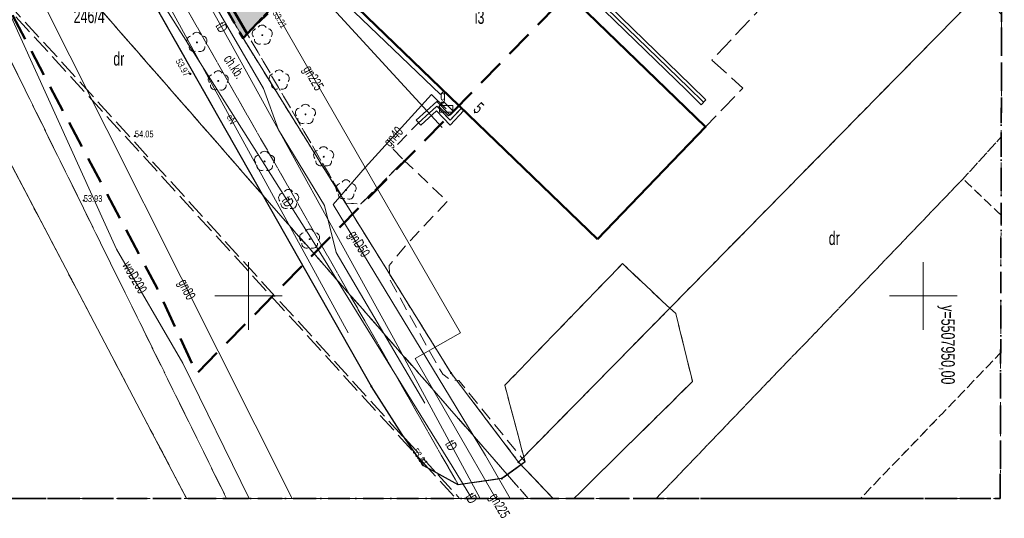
# Model space of a CAD drawing. Header units: metres. Extents: x 5507784 to 5508297, y 5948658 to 5948992.
# Tile 48 of 98: x 5508077 to 5508150, y 5948884 to 5948920. Entities that reach past the tile are written whole.
import ezdxf
from ezdxf.enums import TextEntityAlignment as Align

# ---------------------------------------------------------------- set-up
doc = ezdxf.new("R2010")
doc.units = ezdxf.units.M
for name, pattern in [('2', [0.9, 0.6, -0.3]), ('L_0_02', [0]), ('L_0_03', [1, 0.5, -0.5]), ('L_0_04', [1.5, 1, -0.5]), ('L_0_06', [2, 1.5, -0.5]), ('L_0_0C', [3, 2, -1]), ('L_0_4E', [2.5, 1.5, -1]), ('L_0_B1', [2.5, 1.5, -0.5, 0, -0.5])]:
    doc.linetypes.add(name, pattern=pattern)
doc.layers.get('0').update_dxf_attribs({"linetype": 'CONTINUOUS', "lineweight": 18})
for name, color, linetype, lineweight in [('1_granice_dzialek', 1, 'CONTINUOUS', 5), ('1_mala_arch', 5, 'CONTINUOUS', 5), ('1_nawierzchnie', 253, 'CONTINUOUS', 5), ('312-budynek ewidencyjny', 7, 'CONTINUOUS', 18), ('EGB_AdresNieruchomosci', 7, 'CONTINUOUS', 18), ('EGB_Budynek', 7, 'CONTINUOUS', 50), ('EGB_DzialkaEwidencyjna', 7, 'L_0_02', 18), ('EGB_JednostkaEwidencyjna', 7, 'CONTINUOUS', 18), ('EGB_KonturUzytkuGruntowego', 96, 'L_0_03', 18), ('EGB_ObrebEwidencyjny', 7, 'CONTINUOUS', 18), ('EGB_PunktGraniczny', 7, 'CONTINUOUS', 18), ('GES_PrzewodElektroenergetyczny', 1, 'CONTINUOUS', 18), ('GES_PrzewodGazowy', 52, 'CONTINUOUS', 18), ('GES_PrzewodTelekomunikacyjny', 30, 'CONTINUOUS', 18), ('GES_PrzewodWodociagowy', 5, 'CONTINUOUS', 18), ('GES_Rzedna', 7, 'CONTINUOUS', 18), ('GES_UrzadzeniaSiecGazowa_P', 7, 'CONTINUOUS', 18), ('OT_Budowle', 7, 'CONTINUOUS', 18), ('OT_Komunikacja', 7, 'CONTINUOUS', 18), ('OT_Rzedna', 7, 'CONTINUOUS', 18), ('OT_ZagospodarowanieTerenu', 7, 'CONTINUOUS', 18), ('OT_ZagospodarowanieTerenu_P', 7, 'CONTINUOUS', 18), ('OTDN', 7, 'CONTINUOUS', 13), ('OTKC', 7, 'CONTINUOUS', 13), ('OTKJ', 7, 'CONTINUOUS', 13), ('OTKK', 7, 'CONTINUOUS', 13), ('OTKU', 7, 'CONTINUOUS', 13), ('OTRS', 7, 'CONTINUOUS', 13), ('OTZL', 7, 'CONTINUOUS', 13), ('OTZT', 7, 'CONTINUOUS', 18), ('SUEP', 7, 'CONTINUOUS', 13), ('SUGP', 7, 'CONTINUOUS', 18), ('SUGS', 7, 'CONTINUOUS', 18), ('SUTP', 7, 'CONTINUOUS', 13), ('SUWP', 7, 'CONTINUOUS', 13), ('Zakres', 5, 'L_0_0C', 50)]:
    doc.layers.add(name, color=color, linetype=linetype, lineweight=lineweight)
doc.styles.get("Standard").update_dxf_attribs({"font": 'arial.ttf'})
doc.linetypes.add('L_0_29_SHX', pattern='A,0,-0.25,-0.5,-0.5,-0.5,-0.5,-0.5,-0.5,-0.5,-0.5,[2,Nowogard 244.shx,S=0.05,R=0,X=0,Y=0],-0.5,[3,Nowogard 244.shx,S=0.05,R=0,X=0,Y=0],-0.25', length=5)

# ---------------------------------------------------------------- blocks, each defined once
blk = doc.blocks.new('L_0_02_2')
at = {"color": 0}
blk.add_point((0, 0), dxfattribs=at)
blk = doc.blocks.new('L_0_02_1')
at = {"color": 0}
blk.add_point((0, 0), dxfattribs=at)
blk = doc.blocks.new('L_0_29_1')
at = {"color": 0, "linetype": 'Continuous', "lineweight": 13, "flags": 128}
blk.add_lwpolyline([(0, -0.5), (0, 0.5)], dxfattribs=at)
blk = doc.blocks.new('L_0_29_2')
at = {"color": 0, "linetype": 'Continuous', "lineweight": 13, "flags": 128}
blk.add_lwpolyline([(0, 0.5), (0, -0.5)], dxfattribs=at)
blk = doc.blocks.new('EGB_ADRES')
at = {"linetype": 'Continuous', "lineweight": 13}
blk.add_hatch(color=0, dxfattribs=at).paths.add_polyline_path([(0, -0.09, 1), (0, 0.09, 1)])
at = {"color": 0, "linetype": 'Continuous', "lineweight": 13}
blk.add_circle((0, 0), 0.0906, dxfattribs=at)
blk = doc.blocks.new('EGPG_N')
at = {"linetype": 'Continuous', "lineweight": 13}
blk.add_hatch(color=0, dxfattribs=at).paths.add_polyline_path([(0, -0.1, 1), (0, 0.1, 1)])
at = {"color": 0, "linetype": 'Continuous', "lineweight": 13}
blk.add_circle((0, 0), 0.1, dxfattribs=at)
blk = doc.blocks.new('SUGS')
at = {"color": 0, "linetype": 'Continuous', "lineweight": 18, "flags": 128}
blk.add_lwpolyline([(1, 0.5), (1, -0.5), (-1, -0.5), (-1, 0.5)], close=True, dxfattribs=at)
blk = doc.blocks.new('OTRS')
at = {"linetype": 'Continuous', "lineweight": 13}
blk.add_hatch(color=0, dxfattribs=at).paths.add_polyline_path([(0, -0.09, 1), (0, 0.09, 1)])
at = {"color": 0, "linetype": 'Continuous', "lineweight": 13}
blk.add_circle((0, 0), 0.0906, dxfattribs=at)
blk = doc.blocks.new('OTZL')
at = {"linetype": 'Continuous', "lineweight": 18}
blk.add_hatch(color=0, dxfattribs=at).paths.add_polyline_path([(0, -0.07, 1), (0, 0.07, 1)])
at = {"color": 0, "linetype": 'Continuous', "lineweight": 18}
blk.add_circle((0, 0), 0.0721, dxfattribs=at)
for centre, radius, start, end in [((-0.02, 0.82), 0.68, 29.5388, 149.6209), ((-0.8, 0.24), 0.7, 101.6336, 222.6141), ((0.78, 0.24), 0.7, 318.5035, 78.3664), ((-0.46, -0.64), 0.7, 175.1009, 291.5014), ((0.46, -0.66), 0.7, 249.444, 4.8991)]:
    blk.add_arc(centre, radius, start, end, dxfattribs=at)

msp = doc.modelspace()

# ---------------------------------------------------------------- hatches: boundary and pattern name
at = {"layer": '1_nawierzchnie', "linetype": 'Continuous', "ltscale": 0.5, "true_color": 0x636466}
h = msp.add_hatch(dxfattribs=at)
h.set_pattern_fill('DOTS', color=251, angle=45)
h.set_pattern_definition([(45, (193.67899, 0), (-0.0220970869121, 0.06629126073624), [0, -0.0625])])
h.paths.add_polyline_path([(5508096.789, 5948967.65), (5508115.779, 5948948.91), (5508118.809, 5948949.798), (5508119.803, 5948948.877), (5508117.559, 5948948.02), (5508115.299, 5948947.38), (5508113.809, 5948948.78), (5508102.95, 5948959.643), (5508097.099, 5948965.52), (5508095.389, 5948965.76), (5508093.369, 5948966.3), (5508079.539, 5948951.092), (5508078.519, 5948949.97), (5508078.179, 5948947.7), (5508078.489, 5948945.49), (5508079.129, 5948944.94), (5508083.822, 5948936.413), (5508093.579, 5948919.427), (5508093.269, 5948919.1), (5508076.419, 5948948.94), (5508093.586, 5948968.211), (5508093.879, 5948968.3), (5508095.359, 5948968.21)])
at = {"layer": '1_nawierzchnie', "linetype": 'Continuous', "lineweight": 5, "ltscale": 0.5, "true_color": 0xc7c8ca}
h = msp.add_hatch(dxfattribs=at)
h.set_pattern_fill('GRASS', color=9, scale=0.5)
h.set_pattern_definition([(90, (193.679, 0), (-0.3535533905, 0.3535533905), [0.09375, -0.6133567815]), (45, (193.679, 0), (-0.353553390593, 0.353553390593), [0.09375, -0.40625]), (135, (193.679, 0), (-0.353553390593, -0.353553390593), [0.09375, -0.40625])])
h.paths.add_polyline_path([(5508094.425, 5948931.406), (5508094.106, 5948931.785), (5508094.398, 5948940.332), (5508094.595, 5948940.776), (5508095.304, 5948941.191), (5508096.451, 5948941.86), (5508097.325, 5948942.788), (5508099.307, 5948942.97), (5508102.391, 5948943.254), (5508103.32, 5948943.339), (5508103.923, 5948943.394), (5508094.913, 5948931.486)], flags=17)
h.paths.add_polyline_path([(5508095.389, 5948965.76), (5508097.099, 5948965.52), (5508107.442, 5948955.131), (5508110.544, 5948952.119), (5508107.883, 5948948.735), (5508106.899, 5948948.058), (5508105.269, 5948947.535), (5508099.276, 5948946.984), (5508098.834, 5948947.25), (5508098.624, 5948947.759), (5508097.718, 5948949.117), (5508095.007, 5948950.974), (5508094.909, 5948954.04)])
h.paths.add_polyline_path([(5508079.129, 5948944.94), (5508082.743, 5948945.339), (5508082.524, 5948947.327), (5508088.189, 5948947.953), (5508088.618, 5948948.715), (5508089.277, 5948949.541), (5508089.866, 5948950.081), (5508090.316, 5948950.409), (5508090.811, 5948950.702), (5508091.024, 5948956.24), (5508093.022, 5948956.163), (5508092.901, 5948959.51), (5508090.623, 5948963.28), (5508078.519, 5948949.97), (5508078.179, 5948947.7), (5508078.489, 5948945.49)])
h.paths.add_polyline_path([(5508080.049, 5948943.01), (5508082.963, 5948943.351), (5508083.183, 5948941.364), (5508085.242, 5948941.591), (5508087.356, 5948941.194), (5508089.806, 5948940.073), (5508090.494, 5948940.071), (5508091.02, 5948940.514), (5508092.151, 5948939.893), (5508092.355, 5948939.09), (5508092.269, 5948936.62), (5508091.953, 5948927.324), (5508089.338, 5948926.769), (5508088.301, 5948928.582)])
h.paths.add_polyline_path([(5508092.011, 5948964.807), (5508093.248, 5948962.987), (5508093.369, 5948966.3)])
h.paths.add_polyline_path([(5508111.954, 5948950.669), (5508110.77, 5948949.106), (5508110.774, 5948948.873), (5508110.896, 5948948.627), (5508111.074, 5948948.501), (5508111.229, 5948948.465), (5508113.538, 5948949.056)])
h.paths.add_polyline_path([(5508111.059, 5948946.31), (5508114.897, 5948947.279), (5508115.641, 5948947.477), (5508117.559, 5948948.02), (5508119.803, 5948948.877), (5508120.718, 5948948.009), (5508093.579, 5948919.427), (5508092.338, 5948921.556), (5508095.764, 5948929.298), (5508097.35, 5948931.391), (5508098.944, 5948930.183), (5508104.522, 5948937.545), (5508102.928, 5948938.753), (5508104.891, 5948941.344), (5508106.087, 5948942.922), (5508106.774, 5948943.106), (5508107.266, 5948942.915), (5508107.509, 5948942.71), (5508109.279, 5948940.94), (5508112.749, 5948944.48)])

# ---------------------------------------------------------------- linework, layer by layer
at = {"color": 251, "linetype": 'Continuous', "lineweight": 18, "true_color": 0x636466, "flags": 128}
for points in [[(5508093.679, 5948897.5), (5508093.679, 5948902.5)], [(5508143.679, 5948897.5), (5508143.679, 5948902.5)], [(5508091.179, 5948900), (5508096.179, 5948900)], [(5508141.179, 5948900), (5508146.179, 5948900)]]:
    msp.add_lwpolyline(points, dxfattribs=at)
at = {"layer": '1_granice_dzialek', "color": 251, "linetype": '2', "lineweight": 50, "ltscale": 2.5, "true_color": 0x636466}
msp.add_lwpolyline([(5508076.419, 5948948.94), (5508093.269, 5948919.1), (5508120.729, 5948948.02), (5508095.999, 5948970.92)], close=True, dxfattribs=at)
at = {"layer": '1_mala_arch', "color": 251, "linetype": '2', "lineweight": 50, "ltscale": 3.5, "true_color": 0x636466}
msp.add_lwpolyline([(5508093.579, 5948919.427), (5508091.099, 5948923.69), (5508088.27, 5948928.552), (5508080.049, 5948943.01), (5508079.129, 5948944.94), (5508078.489, 5948945.49), (5508078.179, 5948947.7), (5508078.519, 5948949.97), (5508093.369, 5948966.3), (5508097.099, 5948965.52), (5508115.299, 5948947.38), (5508117.559, 5948948.02), (5508119.803, 5948948.877), (5508120.729, 5948948.02), (5508093.579, 5948919.427)], dxfattribs=at)
at = {"layer": '312-budynek ewidencyjny', "color": 251, "linetype": 'Continuous', "lineweight": 18, "true_color": 0x636466, "flags": 128}
for points in [[(5508116.589, 5948923.12), (5508127.539, 5948912.52)], [(5508119.529, 5948904.2), (5508101.749, 5948921.34)], [(5508127.539, 5948912.52), (5508119.529, 5948904.2)]]:
    msp.add_lwpolyline(points, dxfattribs=at)
at = {"layer": 'EGB_Budynek', "color": 251, "linetype": 'Continuous', "lineweight": 50, "true_color": 0x636466, "flags": 128}
msp.add_lwpolyline([(5508119.529, 5948904.2), (5508101.749, 5948921.34), (5508109.719, 5948929.66), (5508110.279, 5948929.13), (5508116.589, 5948923.12), (5508127.539, 5948912.52)], close=True, dxfattribs=at)
at = {"layer": 'EGB_DzialkaEwidencyjna', "linetype": 'CONTINUOUS', "lineweight": 18}
for p, q in [((5508093.269, 5948919.1), (5508076.419, 5948948.94)), ((5508076.419, 5948948.94), (5508093.269, 5948919.1)), ((5508120.729, 5948948.02), (5508093.269, 5948919.1)), ((5508093.269, 5948919.1), (5508120.729, 5948948.02)), ((5508089.093, 5948885), (5508067.769, 5948925.56)), ((5508147.879, 5948922.48), (5508113.689, 5948887.7)), ((5508108.689, 5948894.29), (5508093.269, 5948919.1)), ((5508093.269, 5948919.1), (5508108.689, 5948894.29)), ((5508113.689, 5948887.7), (5508108.689, 5948894.29)), ((5508108.689, 5948894.29), (5508113.689, 5948887.7)), ((5508113.689, 5948887.7), (5508116.241, 5948885)), ((5508116.241, 5948885), (5508089.093, 5948885))]:
    msp.add_line(p, q, dxfattribs=at)
at = {"layer": 'EGB_JednostkaEwidencyjna', "color": 251, "linetype": 'L_0_B1', "lineweight": 35, "true_color": 0x636466, "flags": 128}
msp.add_lwpolyline([(5508041.979, 5948991.6), (5508149.679, 5948991.6), (5508149.379, 5948885), (5508040.179, 5948885)], close=True, dxfattribs=at)
at = {"layer": 'EGB_KonturUzytkuGruntowego', "color": 251, "linetype": 'L_0_03', "lineweight": 18, "true_color": 0x636466, "flags": 128}
for points in [[(5508041.823, 5948982.381), (5508049.679, 5948974.89), (5508069.649, 5948953.99), (5508089.379, 5948976.72), (5508095.999, 5948970.92), (5508076.419, 5948948.94), (5508093.269, 5948919.1), (5508108.689, 5948894.29), (5508113.689, 5948887.7), (5508116.241, 5948885), (5508089.093, 5948885), (5508067.769, 5948925.56), (5508058.569, 5948942.39), (5508043.139, 5948961.95), (5508041.504, 5948963.462)], [(5508113.689, 5948887.7), (5508108.689, 5948894.29), (5508093.269, 5948919.1), (5508120.729, 5948948.02), (5508147.879, 5948922.48)], [(5508040.179, 5948885), (5508040.849, 5948924.668), (5508041.269, 5948924.27), (5508058.569, 5948942.39), (5508067.769, 5948925.56), (5508089.093, 5948885)], [(5508149.454, 5948911.783), (5508146.619, 5948908.67), (5508123.876, 5948885), (5508116.241, 5948885), (5508113.689, 5948887.7), (5508147.879, 5948922.48), (5508149.48, 5948920.855)], [(5508149.438, 5948905.986), (5508146.619, 5948908.67), (5508149.454, 5948911.783)], [(5508123.876, 5948885), (5508146.619, 5948908.67), (5508149.438, 5948905.986), (5508149.409, 5948895.796), (5508139.027, 5948885)], [(5508149.379, 5948885), (5508139.027, 5948885), (5508149.409, 5948895.796)]]:
    msp.add_lwpolyline(points, close=True, dxfattribs=at)
at = {"layer": 'EGB_ObrebEwidencyjny', "color": 251, "linetype": 'L_0_4E', "lineweight": 35, "true_color": 0x636466, "flags": 128}
msp.add_lwpolyline([(5508041.979, 5948991.6), (5508149.679, 5948991.6), (5508149.379, 5948885), (5508040.179, 5948885)], close=True, dxfattribs=at)
at = {"layer": 'EGB_PunktGraniczny', "color": 251, "true_color": 0x636466}
for p in [(5508093.269, 5948919.1), (5508108.689, 5948894.29), (5508113.689, 5948887.7)]:
    msp.add_point(p, dxfattribs=at)
at = {"layer": 'GES_PrzewodElektroenergetyczny', "color": 251, "linetype": 'Continuous', "lineweight": 18, "true_color": 0x636466, "flags": 128}
msp.add_lwpolyline([(5508101.059, 5948897.27), (5508085.459, 5948925.78)], dxfattribs=at)
at = {"layer": 'GES_PrzewodGazowy', "color": 251, "linetype": 'Continuous', "lineweight": 18, "true_color": 0x636466, "flags": 128}
for points in [[(5508087.339, 5948971.33), (5508093.759, 5948965.29), (5508095.199, 5948962.88), (5508095.399, 5948921.53), (5508102.329, 5948909.51), (5508109.379, 5948897.28), (5508106.029, 5948895.36), (5508112.001, 5948885)], [(5508096.92, 5948885), (5508074.929, 5948928.72), (5508055.499, 5948952.46), (5508041.578, 5948967.823)], [(5508102.329, 5948909.51), (5508107.229, 5948914.93), (5508108.319, 5948913.87)], [(5508113.077, 5948885), (5508111.249, 5948888.19), (5508099.949, 5948906.78), (5508102.329, 5948909.51)]]:
    msp.add_lwpolyline(points, dxfattribs=at)
at = {"layer": 'GES_PrzewodTelekomunikacyjny', "color": 251, "linetype": 'Continuous', "lineweight": 18, "true_color": 0x636466, "flags": 128}
for points in [[(5508072.139, 5948948.68), (5508077.619, 5948937.01), (5508098.399, 5948904.16)], [(5508106.749, 5948892.06), (5508100.179, 5948903.22), (5508099.299, 5948906.7), (5508095.909, 5948912.3), (5508094.799, 5948915.36), (5508086.719, 5948929.26), (5508079.969, 5948941.7)], [(5508108.139, 5948915.18), (5508107.909, 5948914.93), (5508079.969, 5948941.7)], [(5508079.969, 5948941.7), (5508081.449, 5948938.2), (5508092.349, 5948918.75), (5508104.429, 5948896.87), (5508110.846, 5948885)], [(5508098.399, 5948904.16), (5508108.769, 5948887.39), (5508110.231, 5948885)]]:
    msp.add_lwpolyline(points, dxfattribs=at)
at = {"layer": 'GES_PrzewodWodociagowy', "color": 251, "linetype": 'Continuous', "lineweight": 18, "true_color": 0x636466, "flags": 128}
for points in [[(5508069.319, 5948948.58), (5508072.459, 5948928.12), (5508076.089, 5948920.68), (5508083.889, 5948903.46), (5508088.819, 5948895.02), (5508093.721, 5948885)], [(5508108.029, 5948912.48), (5508099.649, 5948921.6), (5508117.379, 5948939.32)]]:
    msp.add_lwpolyline(points, dxfattribs=at)
at = {"layer": 'OT_Budowle', "linetype": 'CONTINUOUS', "lineweight": 18}
for p, q in [((5508126.095, 5948915.261), (5508120.065, 5948921.121)), ((5508126.443, 5948915.619), (5508120.413, 5948921.479)), ((5508127.215, 5948914.171), (5508126.095, 5948915.261)), ((5508127.563, 5948914.529), (5508126.443, 5948915.619)), ((5508106.11, 5948913.014), (5508107.63, 5948914.409)), ((5508107.63, 5948914.409), (5508108.617, 5948913.382)), ((5508106.448, 5948912.646), (5508107.608, 5948913.711)), ((5508107.608, 5948913.711), (5508108.621, 5948912.658)), ((5508108.617, 5948913.382), (5508109.277, 5948914.082)), ((5508108.621, 5948912.658), (5508109.641, 5948913.738))]:
    msp.add_line(p, q, dxfattribs=at)
at = {"layer": 'OT_Budowle', "linetype": 'L_0_29_SHX', "lineweight": 18}
for p, q in [((5508126.269, 5948915.44), (5508120.239, 5948921.3)), ((5508127.389, 5948914.35), (5508126.269, 5948915.44)), ((5508106.279, 5948912.83), (5508107.619, 5948914.06)), ((5508107.619, 5948914.06), (5508108.619, 5948913.02)), ((5508108.619, 5948913.02), (5508109.459, 5948913.91))]:
    msp.add_line(p, q, dxfattribs=at)
at = {"layer": 'OT_Komunikacja', "color": 251, "linetype": 'L_0_06', "lineweight": 18, "true_color": 0x636466, "flags": 128}
for points in [[(5508041.584, 5948968.221), (5508094.745, 5948907.465), (5508112.858, 5948886.765), (5508114.402, 5948885), (5508112.858, 5948886.765), (5508114.169, 5948887.71), (5508112.669, 5948893.39), (5508121.389, 5948902.4), (5508124.639, 5948899.32), (5508125.329, 5948898.71), (5508126.579, 5948893.66), (5508117.785, 5948885), (5508114.402, 5948885), (5508092.051, 5948885), (5508083.459, 5948902.42), (5508073.109, 5948923.43), (5508072.229, 5948925.05), (5508071.189, 5948925.92), (5508070.679, 5948926.58), (5508063.719, 5948935.22), (5508062.439, 5948939.99), (5508059.079, 5948945.1), (5508054.259, 5948951.56), (5508050.569, 5948956.31), (5508046.869, 5948960.62), (5508041.859, 5948965.94), (5508041.551, 5948966.24), (5508041.584, 5948968.221), (5508041.759, 5948978.577), (5508049.269, 5948971.2), (5508056.629, 5948963.3), (5508062.339, 5948956.64), (5508070.139, 5948953.58), (5508075.429, 5948949.71), (5508074.149, 5948947.45), (5508073.799, 5948946.39), (5508074.389, 5948943.43), (5508076.339, 5948939.94), (5508078.429, 5948936.77), (5508078.669, 5948935.81), (5508094.745, 5948907.465)], [(5508118.559, 5948922.94), (5508120.239, 5948921.3), (5508122.149, 5948923.16), (5508122.289, 5948923.28), (5508129.069, 5948929.8), (5508130.699, 5948932.03), (5508132.089, 5948934.88), (5508132.409, 5948935.45), (5508135.599, 5948932.26), (5508134.139, 5948930.64), (5508133.399, 5948929.35), (5508132.989, 5948927.77), (5508133.059, 5948926.36), (5508133.589, 5948925.03), (5508134.229, 5948924.09), (5508128.019, 5948917.47), (5508130.309, 5948915.4), (5508128.889, 5948913.93), (5508127.539, 5948912.52), (5508116.589, 5948923.12), (5508117.439, 5948924.03)], [(5508112.858, 5948886.765), (5508112.449, 5948886.47), (5508109.219, 5948886.02), (5508106.669, 5948887.42), (5508105.069, 5948889.73), (5508102.779, 5948893.3), (5508094.745, 5948907.465)]]:
    msp.add_lwpolyline(points, close=True, dxfattribs=at)
at = {"layer": 'OT_Komunikacja', "color": 251, "linetype": 'Continuous', "lineweight": 25, "true_color": 0x636466, "flags": 128}
msp.add_lwpolyline([(5508114.169, 5948887.71), (5508112.449, 5948886.47), (5508109.219, 5948886.02), (5508106.669, 5948887.42), (5508105.069, 5948889.73), (5508102.779, 5948893.3), (5508078.669, 5948935.81), (5508078.429, 5948936.77), (5508076.339, 5948939.94), (5508074.389, 5948943.43), (5508073.799, 5948946.39), (5508074.149, 5948947.45), (5508075.429, 5948949.71), (5508086.679, 5948961.73)], dxfattribs=at)
at = {"layer": 'OT_Komunikacja', "color": 251, "linetype": 'L_0_04', "lineweight": 18, "true_color": 0x636466, "flags": 128}
msp.add_lwpolyline([(5508078.179, 5948947.7), (5508078.489, 5948945.49), (5508079.129, 5948944.94), (5508080.049, 5948943.01), (5508091.099, 5948923.69), (5508092.079, 5948922), (5508093.589, 5948919.41), (5508100.889, 5948906.88), (5508102.009, 5948906.82), (5508105.219, 5948910.04), (5508108.399, 5948907), (5508105.469, 5948903.9), (5508104.089, 5948902.26), (5508104.169, 5948901.17), (5508107.599, 5948895.02), (5508108.069, 5948894.2), (5508108.599, 5948893.8), (5508109.249, 5948893.75), (5508114.169, 5948887.71), (5508112.449, 5948886.47), (5508109.219, 5948886.02), (5508074.149, 5948947.45), (5508075.429, 5948949.71)], close=True, dxfattribs=at)
at = {"layer": 'OT_ZagospodarowanieTerenu', "color": 251, "linetype": 'L_0_04', "lineweight": 18, "true_color": 0x636466, "flags": 128}
for points in [[(5508109.219, 5948886.02), (5508106.669, 5948887.42), (5508105.069, 5948889.73), (5508102.779, 5948893.3), (5508078.669, 5948935.81), (5508078.429, 5948936.77), (5508076.339, 5948939.94), (5508074.389, 5948943.43), (5508073.799, 5948946.39), (5508074.149, 5948947.45)], [(5508108.619, 5948913.02), (5508107.619, 5948914.06), (5508106.279, 5948912.83), (5508104.379, 5948910.87), (5508105.219, 5948910.04), (5508102.009, 5948906.82), (5508100.889, 5948906.88), (5508093.589, 5948919.41), (5508098.709, 5948924.37), (5508100.099, 5948922.97), (5508101.749, 5948921.34), (5508109.459, 5948913.91)]]:
    msp.add_lwpolyline(points, close=True, dxfattribs=at)
at = {"layer": 'OT_ZagospodarowanieTerenu_P', "color": 251, "true_color": 0x636466}
msp.add_point((5508100.909, 5948907.86), dxfattribs=at)
at = {"layer": 'OTDN', "linetype": 'CONTINUOUS', "lineweight": 18}
for p, q in [((5508126.095, 5948915.261), (5508120.065, 5948921.121)), ((5508126.443, 5948915.619), (5508120.413, 5948921.479)), ((5508127.215, 5948914.171), (5508126.095, 5948915.261)), ((5508127.563, 5948914.529), (5508126.443, 5948915.619)), ((5508106.11, 5948913.014), (5508107.63, 5948914.409)), ((5508107.63, 5948914.409), (5508108.617, 5948913.382)), ((5508106.448, 5948912.646), (5508107.608, 5948913.711)), ((5508107.608, 5948913.711), (5508108.621, 5948912.658)), ((5508108.617, 5948913.382), (5508109.277, 5948914.082)), ((5508108.621, 5948912.658), (5508109.641, 5948913.738))]:
    msp.add_line(p, q, dxfattribs=at)
at = {"layer": 'OTDN', "linetype": 'L_0_29_SHX', "lineweight": 18}
for p, q in [((5508126.269, 5948915.44), (5508120.239, 5948921.3)), ((5508127.389, 5948914.35), (5508126.269, 5948915.44)), ((5508106.279, 5948912.83), (5508107.619, 5948914.06)), ((5508107.619, 5948914.06), (5508108.619, 5948913.02)), ((5508108.619, 5948913.02), (5508109.459, 5948913.91))]:
    msp.add_line(p, q, dxfattribs=at)
at = {"layer": 'OTKC', "color": 251, "linetype": 'L_0_04', "lineweight": 18, "true_color": 0x636466, "flags": 128}
msp.add_lwpolyline([(5508078.179, 5948947.7), (5508078.489, 5948945.49), (5508079.129, 5948944.94), (5508080.049, 5948943.01), (5508091.099, 5948923.69), (5508092.079, 5948922), (5508093.589, 5948919.41), (5508100.889, 5948906.88), (5508102.009, 5948906.82), (5508105.219, 5948910.04), (5508108.399, 5948907), (5508105.469, 5948903.9), (5508104.089, 5948902.26), (5508104.169, 5948901.17), (5508107.599, 5948895.02), (5508108.069, 5948894.2), (5508108.599, 5948893.8), (5508109.249, 5948893.75), (5508114.169, 5948887.71), (5508112.449, 5948886.47), (5508109.219, 5948886.02), (5508074.149, 5948947.45), (5508075.429, 5948949.71)], close=True, dxfattribs=at)
at = {"layer": 'OTKJ', "color": 251, "linetype": 'L_0_06', "lineweight": 18, "true_color": 0x636466, "flags": 128}
for points in [[(5508109.054, 5948885), (5508092.051, 5948885), (5508083.459, 5948902.42), (5508073.109, 5948923.43), (5508072.229, 5948925.05), (5508071.189, 5948925.92), (5508070.679, 5948926.58), (5508067.905, 5948930.024), (5508065.255, 5948933.313), (5508063.719, 5948935.22), (5508062.439, 5948939.99), (5508059.079, 5948945.1), (5508054.259, 5948951.56), (5508050.569, 5948956.31), (5508046.869, 5948960.62), (5508041.859, 5948965.94), (5508041.551, 5948966.24), (5508041.759, 5948978.577), (5508049.269, 5948971.2), (5508056.629, 5948963.3), (5508062.339, 5948956.64), (5508070.139, 5948953.58), (5508075.429, 5948949.71), (5508074.149, 5948947.45), (5508073.799, 5948946.39), (5508074.389, 5948943.43), (5508076.339, 5948939.94), (5508078.429, 5948936.77), (5508078.669, 5948935.81), (5508102.779, 5948893.3), (5508105.069, 5948889.73), (5508105.275, 5948889.433), (5508106.127, 5948888.203), (5508106.669, 5948887.42), (5508107.017, 5948887.229)], [(5508105.275, 5948889.433), (5508106.127, 5948888.203), (5508067.905, 5948930.024), (5508065.255, 5948933.313)], [(5508107.553, 5948886.934), (5508109.219, 5948886.02), (5508112.449, 5948886.47), (5508114.169, 5948887.71), (5508112.669, 5948893.39), (5508121.389, 5948902.4), (5508124.639, 5948899.32), (5508125.329, 5948898.71), (5508126.579, 5948893.66), (5508117.785, 5948885), (5508109.318, 5948885)], [(5508105.275, 5948889.433), (5508107.553, 5948886.934), (5508107.017, 5948887.229), (5508106.127, 5948888.203)]]:
    msp.add_lwpolyline(points, close=True, dxfattribs=at)
at = {"layer": 'OTKK', "color": 251, "linetype": 'Continuous', "lineweight": 25, "true_color": 0x636466, "flags": 128}
msp.add_lwpolyline([(5508114.169, 5948887.71), (5508112.449, 5948886.47), (5508109.219, 5948886.02), (5508106.669, 5948887.42), (5508105.069, 5948889.73), (5508102.779, 5948893.3), (5508078.669, 5948935.81), (5508078.429, 5948936.77), (5508076.339, 5948939.94), (5508074.389, 5948943.43), (5508073.799, 5948946.39), (5508074.149, 5948947.45), (5508075.429, 5948949.71), (5508086.679, 5948961.73)], dxfattribs=at)
at = {"layer": 'OTKU', "color": 251, "linetype": 'L_0_06', "lineweight": 18, "true_color": 0x636466, "flags": 128}
msp.add_lwpolyline([(5508118.559, 5948922.94), (5508120.239, 5948921.3), (5508122.149, 5948923.16), (5508122.289, 5948923.28), (5508129.069, 5948929.8), (5508130.699, 5948932.03), (5508132.089, 5948934.88), (5508132.409, 5948935.45), (5508135.599, 5948932.26), (5508134.139, 5948930.64), (5508133.399, 5948929.35), (5508132.989, 5948927.77), (5508133.059, 5948926.36), (5508133.589, 5948925.03), (5508134.229, 5948924.09), (5508128.019, 5948917.47), (5508130.309, 5948915.4), (5508128.889, 5948913.93), (5508127.539, 5948912.52), (5508116.589, 5948923.12), (5508117.439, 5948924.03)], close=True, dxfattribs=at)
at = {"layer": 'OTZT', "color": 251, "linetype": 'L_0_04', "lineweight": 18, "true_color": 0x636466, "flags": 128}
for points in [[(5508109.219, 5948886.02), (5508106.669, 5948887.42), (5508105.069, 5948889.73), (5508102.779, 5948893.3), (5508078.669, 5948935.81), (5508078.429, 5948936.77), (5508076.339, 5948939.94), (5508074.389, 5948943.43), (5508073.799, 5948946.39), (5508074.149, 5948947.45)], [(5508108.619, 5948913.02), (5508107.619, 5948914.06), (5508106.279, 5948912.83), (5508104.379, 5948910.87), (5508105.219, 5948910.04), (5508102.009, 5948906.82), (5508100.889, 5948906.88), (5508093.589, 5948919.41), (5508098.709, 5948924.37), (5508100.099, 5948922.97), (5508101.749, 5948921.34), (5508109.459, 5948913.91)]]:
    msp.add_lwpolyline(points, close=True, dxfattribs=at)
at = {"layer": 'SUEP', "color": 251, "linetype": 'Continuous', "lineweight": 18, "true_color": 0x636466, "flags": 128}
msp.add_lwpolyline([(5508101.059, 5948897.27), (5508085.459, 5948925.78)], dxfattribs=at)
at = {"layer": 'SUGP', "color": 251, "linetype": 'Continuous', "lineweight": 18, "true_color": 0x636466, "flags": 128}
for points in [[(5508087.339, 5948971.33), (5508093.759, 5948965.29), (5508095.199, 5948962.88), (5508095.399, 5948921.53), (5508102.329, 5948909.51), (5508109.379, 5948897.28), (5508106.029, 5948895.36), (5508112.001, 5948885)], [(5508096.92, 5948885), (5508074.929, 5948928.72), (5508055.499, 5948952.46), (5508041.578, 5948967.823)], [(5508102.329, 5948909.51), (5508107.229, 5948914.93), (5508108.319, 5948913.87)], [(5508113.077, 5948885), (5508111.249, 5948888.19), (5508099.949, 5948906.78), (5508102.329, 5948909.51)]]:
    msp.add_lwpolyline(points, dxfattribs=at)
at = {"layer": 'SUTP', "color": 251, "linetype": 'Continuous', "lineweight": 18, "true_color": 0x636466, "flags": 128}
for points in [[(5508072.139, 5948948.68), (5508077.619, 5948937.01), (5508098.399, 5948904.16)], [(5508106.749, 5948892.06), (5508100.179, 5948903.22), (5508099.299, 5948906.7), (5508095.909, 5948912.3), (5508094.799, 5948915.36), (5508086.719, 5948929.26), (5508079.969, 5948941.7)], [(5508108.139, 5948915.18), (5508107.909, 5948914.93), (5508079.969, 5948941.7)], [(5508079.969, 5948941.7), (5508081.449, 5948938.2), (5508092.349, 5948918.75), (5508104.429, 5948896.87), (5508110.846, 5948885)], [(5508098.399, 5948904.16), (5508108.769, 5948887.39), (5508110.231, 5948885)]]:
    msp.add_lwpolyline(points, dxfattribs=at)
at = {"layer": 'SUWP', "color": 251, "linetype": 'Continuous', "lineweight": 18, "true_color": 0x636466, "flags": 128}
for points in [[(5508069.319, 5948948.58), (5508072.459, 5948928.12), (5508076.089, 5948920.68), (5508083.889, 5948903.46), (5508088.819, 5948895.02), (5508093.721, 5948885)], [(5508108.029, 5948912.48), (5508099.649, 5948921.6), (5508117.379, 5948939.32)]]:
    msp.add_lwpolyline(points, dxfattribs=at)
at = {"layer": 'Zakres', "color": 251, "lineweight": 50, "true_color": 0x636466, "flags": 128}
msp.add_lwpolyline([(5508102.359, 5948976.65), (5508137.019, 5948942.46), (5508089.839, 5948894.25), (5508086.899, 5948900.57), (5508062.049, 5948947.46), (5508098.739, 5948982.15)], close=True, dxfattribs=at)

# ---------------------------------------------------------------- block references
at = {"layer": 'EGB_AdresNieruchomosci', "color": 251, "linetype": 'Continuous', "true_color": 0x636466, "xscale": 0.5, "yscale": 0.5, "zscale": 0.5}
msp.add_blockref('EGB_ADRES', (5508110.459, 5948913.62), dxfattribs=at)
at = {"layer": 'EGB_DzialkaEwidencyjna', "color": 251, "linetype": 'Continuous', "true_color": 0x636466}
for name, p, xscale, yscale, zscale, rotation in [('L_0_02_2', (5508093.269, 5948919.1), 0.5, 0.5, 0.5, 46.48), ('L_0_02_1', (5508093.269, 5948919.1), 0.5, 0.5, 0.5, 119.45), ('L_0_02_2', (5508093.269, 5948919.1), 0.4999999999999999, 0.4999999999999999, 0.4999999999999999, 301.86), ('L_0_02_1', (5508093.269, 5948919.1), 0.5, 0.5, 0.5, 46.48), ('L_0_02_2', (5508093.269, 5948919.1), 0.5, 0.5, 0.5, 119.45), ('L_0_02_1', (5508093.269, 5948919.1), 0.4999999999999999, 0.4999999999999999, 0.4999999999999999, 301.86), ('L_0_02_2', (5508108.689, 5948894.29), 0.5, 0.5, 0.5, 307.19), ('L_0_02_1', (5508108.689, 5948894.29), 0.5, 0.5, 0.5, 121.86), ('L_0_02_2', (5508108.689, 5948894.29), 0.5, 0.5, 0.5, 121.86), ('L_0_02_1', (5508108.689, 5948894.29), 0.5, 0.5, 0.5, 307.19), ('L_0_02_2', (5508113.689, 5948887.7), 0.5, 0.5, 0.5, 45.49), ('L_0_02_1', (5508113.689, 5948887.7), 0.5, 0.5, 0.5, 127.19), ('L_0_02_2', (5508113.689, 5948887.7), 0.5, 0.5, 0.5, 127.19), ('L_0_02_1', (5508113.689, 5948887.7), 0.4999999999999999, 0.4999999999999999, 0.4999999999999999, 313.39), ('L_0_02_1', (5508089.093, 5948885), 0.5, 0.5, 0.5, 117.73), ('L_0_02_2', (5508116.241, 5948885), 0.5, 0.5, 0.5, 133.39), ('L_0_02_1', (5508116.241, 5948885), 0.5, 0.5, 0.5, 180)]:
    msp.add_blockref(name, p, dxfattribs=dict(at, xscale=xscale, yscale=yscale, zscale=zscale, rotation=rotation))
at = {"layer": 'EGB_DzialkaEwidencyjna', "color": 251, "linetype": 'Continuous', "true_color": 0x636466, "xscale": 0.5, "yscale": 0.5, "zscale": 0.5}
msp.add_blockref('L_0_02_2', (5508089.093, 5948885), dxfattribs=at)
at = {"layer": 'EGB_PunktGraniczny', "color": 251, "linetype": 'Continuous', "true_color": 0x636466, "xscale": 0.5, "yscale": 0.5, "zscale": 0.5}
for p in [(5508093.269, 5948919.1), (5508108.689, 5948894.29), (5508113.689, 5948887.7)]:
    msp.add_blockref('EGPG_N', p, dxfattribs=at)
at = {"layer": 'GES_UrzadzeniaSiecGazowa_P', "color": 251, "linetype": 'Continuous', "true_color": 0x636466, "xscale": 0.5, "yscale": 0.5, "zscale": 0.5, "rotation": 315.66}
msp.add_blockref('SUGS', (5508108.319, 5948913.87), dxfattribs=at)
at = {"layer": 'OT_Budowle', "color": 251, "linetype": 'Continuous', "true_color": 0x636466}
for name, p, xscale, yscale, zscale, rotation in [('L_0_29_1', (5508127.389, 5948914.35), 0.5, 0.5, 0.5, 135.78), ('L_0_29_2', (5508109.459, 5948913.91), 0.4999999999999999, 0.4999999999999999, 0.4999999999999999, 226.66), ('L_0_29_1', (5508106.279, 5948912.83), 0.5, 0.5, 0.5, 42.55)]:
    msp.add_blockref(name, p, dxfattribs=dict(at, xscale=xscale, yscale=yscale, zscale=zscale, rotation=rotation))
at = {"layer": 'OT_Rzedna', "color": 251, "linetype": 'Continuous', "true_color": 0x636466, "xscale": 0.5, "yscale": 0.5, "zscale": 0.5}
for p in [(5508089.369, 5948916.45), (5508085.259, 5948911.85), (5508081.469, 5948907.07), (5508102.779, 5948893.3), (5508112.449, 5948886.47)]:
    msp.add_blockref('OTRS', p, dxfattribs=at)
at = {"layer": 'OT_ZagospodarowanieTerenu_P', "color": 251, "linetype": 'Continuous', "true_color": 0x636466, "xscale": 0.5, "yscale": 0.5, "zscale": 0.5}
for p in [(5508094.699, 5948919.32), (5508089.859, 5948918.78), (5508091.439, 5948915.93), (5508095.959, 5948915.99), (5508097.899, 5948913.45), (5508094.869, 5948909.97), (5508099.249, 5948910.31), (5508100.909, 5948907.86), (5508096.659, 5948907.15), (5508098.209, 5948904.21)]:
    msp.add_blockref('OTZL', p, dxfattribs=at)
at = {"layer": 'OTDN', "color": 251, "linetype": 'Continuous', "true_color": 0x636466}
for name, p, xscale, yscale, zscale, rotation in [('L_0_29_1', (5508127.389, 5948914.35), 0.5, 0.5, 0.5, 135.78), ('L_0_29_2', (5508109.459, 5948913.91), 0.4999999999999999, 0.4999999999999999, 0.4999999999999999, 226.66), ('L_0_29_1', (5508106.279, 5948912.83), 0.5, 0.5, 0.5, 42.55)]:
    msp.add_blockref(name, p, dxfattribs=dict(at, xscale=xscale, yscale=yscale, zscale=zscale, rotation=rotation))
at = {"layer": 'OTRS', "color": 251, "linetype": 'Continuous', "true_color": 0x636466, "xscale": 0.5, "yscale": 0.5, "zscale": 0.5}
for p in [(5508089.369, 5948916.45), (5508085.259, 5948911.85), (5508081.469, 5948907.07), (5508102.779, 5948893.3), (5508112.449, 5948886.47)]:
    msp.add_blockref('OTRS', p, dxfattribs=at)
at = {"layer": 'OTZL', "color": 251, "linetype": 'Continuous', "true_color": 0x636466, "xscale": 0.5, "yscale": 0.5, "zscale": 0.5}
for p in [(5508094.699, 5948919.32), (5508089.859, 5948918.78), (5508091.439, 5948915.93), (5508095.959, 5948915.99), (5508097.899, 5948913.45), (5508094.869, 5948909.97), (5508099.249, 5948910.31), (5508096.659, 5948907.15), (5508098.209, 5948904.21)]:
    msp.add_blockref('OTZL', p, dxfattribs=at)
at = {"layer": 'SUGS', "color": 251, "linetype": 'Continuous', "true_color": 0x636466, "xscale": 0.5, "yscale": 0.5, "zscale": 0.5}
msp.add_blockref('SUGS', (5508108.319, 5948913.87), dxfattribs=at)

# ---------------------------------------------------------------- texts
at = {"color": 251, "lineweight": 20, "true_color": 0x636466, "width": 0.66}
msp.add_text('y=5507950,00', height=1, rotation=270, dxfattribs=at).set_placement((5508146.009, 5948899.32), align=Align.TOP_LEFT)
at = {"layer": 'EGB_AdresNieruchomosci', "color": 251, "lineweight": 18, "true_color": 0x636466, "width": 0.66}
msp.add_text('5', height=0.9, rotation=317.7, dxfattribs=at).set_placement((5508110.257, 5948913.398), align=Align.BOTTOM_CENTER)
at = {"layer": 'EGB_Budynek', "color": 251, "lineweight": 20, "true_color": 0x636466, "width": 0.66}
msp.add_text('i3', height=1, dxfattribs=at).set_placement((5508110.799, 5948920.66), align=Align.MIDDLE_CENTER)
at = {"layer": 'EGB_DzialkaEwidencyjna', "color": 251, "lineweight": 20, "true_color": 0x636466, "width": 0.66}
msp.add_text('246/4', height=1, dxfattribs=at).set_placement((5508080.719, 5948921.22), align=Align.TOP_LEFT)
at = {"layer": 'EGB_KonturUzytkuGruntowego', "color": 251, "lineweight": 20, "true_color": 0x636466, "width": 0.66}
msp.add_text('dr', height=1, dxfattribs=at).set_placement((5508083.659, 5948918.07), align=Align.TOP_LEFT)
msp.add_text('dr', height=1, dxfattribs=at).set_placement((5508136.669, 5948903.477), align=Align.BOTTOM_LEFT)
at = {"layer": 'GES_PrzewodElektroenergetyczny', "color": 251, "lineweight": 15, "true_color": 0x636466, "width": 0.66}
msp.add_text('eN', height=0.5, rotation=298.7, dxfattribs=at).set_placement((5508092.239, 5948913.4), align=Align.MIDDLE_LEFT)
at = {"layer": 'GES_PrzewodGazowy', "color": 251, "lineweight": 15, "true_color": 0x636466, "width": 0.66}
for s, rotation, p in [('gn225', 300, (5508098.019, 5948916.99)), ('gn40', 47.9, (5508103.889, 5948911.24)), ('gnD50', 301.3, (5508101.359, 5948904.74)), ('gn80', 296.7, (5508088.779, 5948901.18)), ('gn225', 300, (5508111.819, 5948885.31))]:
    msp.add_text(s, height=0.75, rotation=rotation, dxfattribs=at).set_placement(p, align=Align.MIDDLE_LEFT)
at = {"layer": 'GES_PrzewodTelekomunikacyjny', "color": 251, "lineweight": 15, "true_color": 0x636466, "width": 0.66}
for rotation, p in [(299.3, (5508091.529, 5948920.21)), (302.3, (5508096.419, 5948907.28)), (298.4, (5508108.549, 5948889.24)), (301.5, (5508110.029, 5948885.32))]:
    msp.add_text('tD', height=0.75, rotation=rotation, dxfattribs=at).set_placement(p, align=Align.MIDDLE_LEFT)
at = {"layer": 'GES_PrzewodWodociagowy', "color": 251, "lineweight": 15, "true_color": 0x636466, "width": 0.66}
msp.add_text('woD200', height=0.75, rotation=299.7, dxfattribs=at).set_placement((5508084.629, 5948902.48), align=Align.MIDDLE_LEFT)
at = {"layer": 'GES_Rzedna', "color": 251, "lineweight": 15, "true_color": 0x636466, "width": 0.66}
msp.add_text('53.21', height=0.5, rotation=300, dxfattribs=at).set_placement((5508095.649, 5948921.09), align=Align.MIDDLE_LEFT)
at = {"layer": 'GES_UrzadzeniaSiecGazowa_P', "color": 251, "lineweight": 15, "true_color": 0x636466, "width": 0.66}
msp.add_text('g', height=0.75, dxfattribs=at).set_placement((5508107.889, 5948914.25), align=Align.BOTTOM_LEFT)
at = {"layer": 'OT_Komunikacja', "color": 251, "lineweight": 15, "true_color": 0x636466, "width": 0.66}
msp.add_text('ch.kb.', height=0.75, rotation=303.3, dxfattribs=at).set_placement((5508091.61, 5948917.433), align=Align.BOTTOM_LEFT)
at = {"layer": 'OT_Rzedna', "color": 251, "lineweight": 15, "true_color": 0x636466, "width": 0.66}
msp.add_text('53.97', height=0.5, rotation=299.6, dxfattribs=at).set_placement((5508089.369, 5948916.45), align=Align.TOP_RIGHT)
for s, p in [('54.05', (5508085.259, 5948911.6)), ('53.93', (5508081.469, 5948906.82))]:
    msp.add_text(s, height=0.5, dxfattribs=at).set_placement(p, align=Align.BOTTOM_LEFT)
msp.add_text('53.81', height=0.5, rotation=304.7, dxfattribs=at).set_placement((5508106.463, 5948887.278), align=Align.BOTTOM_RIGHT)

doc.saveas('drawing.dxf')
